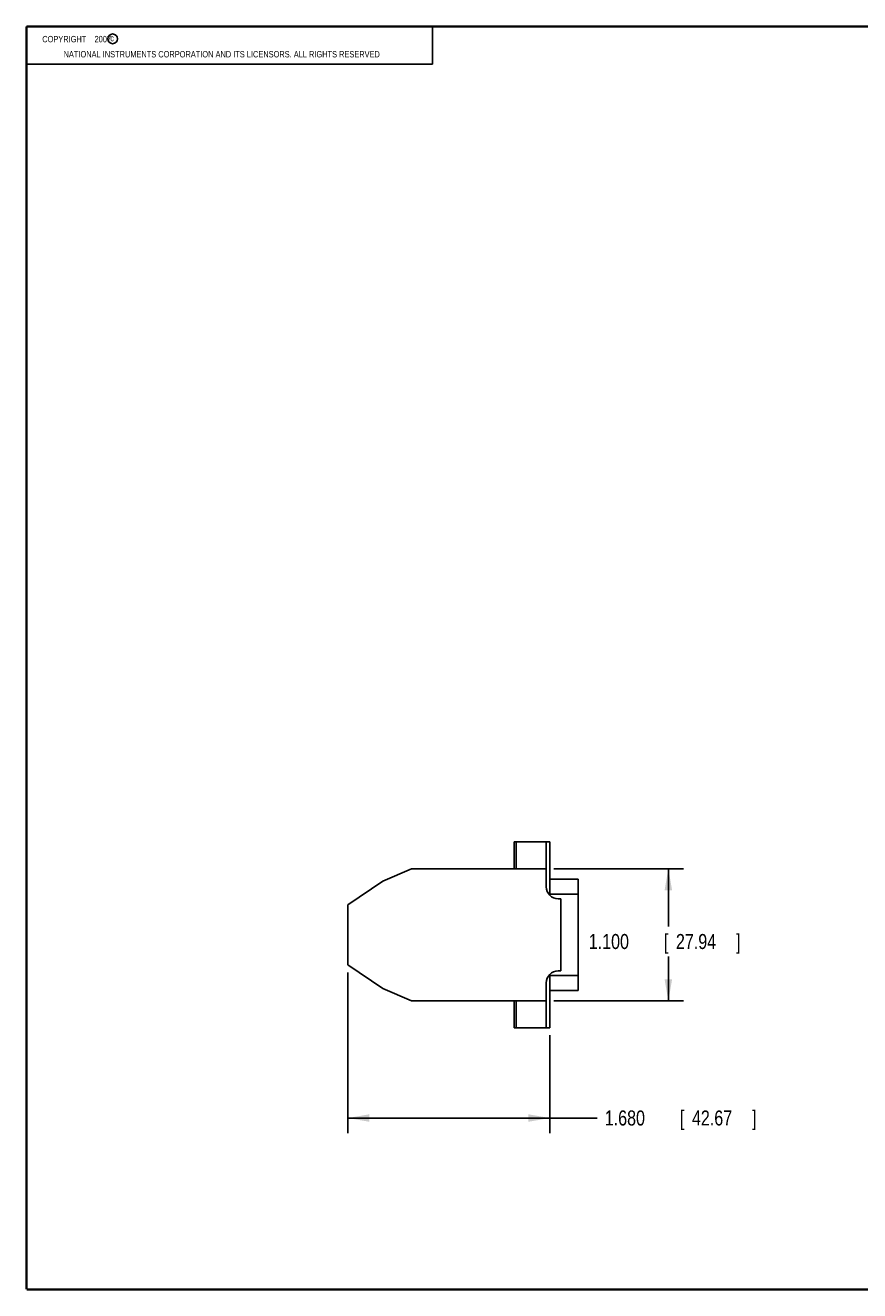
# Model space of a CAD drawing. Header units: inches. Extents: x 0.2 to 16.8, y 0.1 to 10.8.
# Tile 1 of 10: x 0.2 to 7.2, y 0.2 to 10.8. Entities that reach past the tile are written whole.
import ezdxf

# ---------------------------------------------------------------- set-up
doc = ezdxf.new("R2010")
doc.units = ezdxf.units.IN
doc.header["$LTSCALE"] = 0.935
doc.header["$MEASUREMENT"] = 0
doc.layers.get('0').update_dxf_attribs({"linetype": 'CONTINUOUS'})
doc.layers.add('DIMENSIONS', color=7, linetype='CONTINUOUS')
doc.styles.get("Standard").update_dxf_attribs({"font": 'txt', "width": 0.8})
doc.dimstyles.new('DIMSTYLE_1', dxfattribs={"dimtxt": 0.125, "dimasz": 0.18, "dimexe": 0.18, "dimexo": 0.0625, "dimgap": 0.09, "dimtad": 0, "dimtih": 1, "dimtoh": 1, "dimdec": 3, "dimzin": 4, "dimdsep": 46, "dimtxsty": 'STANDARD', "dimblk": '_FILLED', "dimblk1": '_FILLED', "dimblk2": '_FILLED', "dimcen": 0.09, "dimadec": 0, "dimazin": 0, "dimtp": 0.01, "dimtm": 0.01, "dimtfac": 1, "dimtdec": 3, "dimtofl": 0, "dimtmove": 0, "dimatfit": 3, "dimldrblk": '_FILLED', "dimfxl": 1, "dimtolj": 1, "dimtzin": 4, "dimarcsym": 0})

# ---------------------------------------------------------------- blocks, each defined once
blk = doc.blocks.new('_FILLED')
at = {"color": 0, "linetype": 'BYBLOCK'}
blk.add_solid([(0, 0), (-1, 0.174), (-1, -0.174)], dxfattribs=at)
blk = doc.blocks.new('*D0')
at = {"layer": 'DIMENSIONS', "color": 2, "linetype": 'CONTINUOUS'}
for p, q in [((2.922, 2.894), (2.922, 1.559)), ((4.602, 2.372), (4.602, 1.559)), ((2.922, 1.684), (3.762, 1.684)), ((4.602, 1.684), (3.762, 1.684)), ((3.762, 1.684), (4.995, 1.684))]:
    blk.add_line(p, q, dxfattribs=at)
at = {"layer": 'DIMENSIONS', "color": 2, "linetype": 'CONTINUOUS', "xscale": 0.18, "yscale": 0.18, "zscale": 0.18, "rotation": 180}
blk.add_blockref('_FILLED', (2.922, 1.684), dxfattribs=at)
at = {"layer": 'DIMENSIONS', "color": 2, "linetype": 'CONTINUOUS', "xscale": 0.18, "yscale": 0.18, "zscale": 0.18}
blk.add_blockref('_FILLED', (4.602, 1.684), dxfattribs=at)
at = {"layer": 'DIMENSIONS', "color": 2, "linetype": 'CONTINUOUS', "width": 0.8}
for s, p in [('1.680', (5.058, 1.622)), ('[', (5.683, 1.622)), ('42.67', (5.783, 1.622)), (']', (6.283, 1.622))]:
    blk.add_text(s, height=0.125, dxfattribs=at).set_placement(p)
blk = doc.blocks.new('*D1')
at = {"layer": 'DIMENSIONS', "color": 2, "linetype": 'CONTINUOUS'}
for p, q in [((4.635, 3.757), (5.712, 3.757)), ((5.587, 3.757), (5.587, 3.276)), ((5.587, 2.657), (5.587, 3.026)), ((4.635, 2.657), (5.712, 2.657))]:
    blk.add_line(p, q, dxfattribs=at)
at = {"layer": 'DIMENSIONS', "color": 2, "linetype": 'CONTINUOUS', "xscale": 0.18, "yscale": 0.18, "zscale": 0.18}
for p, rotation in [((5.587, 3.757), 90), ((5.587, 2.657), 270)]:
    blk.add_blockref('_FILLED', p, dxfattribs=dict(at, rotation=rotation))
at = {"layer": 'DIMENSIONS', "color": 2, "linetype": 'CONTINUOUS', "width": 0.8}
for s, p in [('1.100', (4.925, 3.089)), ('[', (5.55, 3.089)), ('27.94', (5.65, 3.089)), (']', (6.15, 3.089))]:
    blk.add_text(s, height=0.125, dxfattribs=at).set_placement(p)

msp = doc.modelspace()

# ---------------------------------------------------------------- linework, layer by layer
at = {"color": 2, "linetype": 'CONTINUOUS'}
for p, q in [((0.25, 10.7586), (3.625, 10.7586)), ((0.25, 10.7586), (0.25, 10.4456)), ((3.625, 10.7586), (3.625, 10.4456)), ((0.25, 10.4456), (3.625, 10.4456))]:
    msp.add_line(p, q, dxfattribs=at)
at = {"color": 7, "linetype": 'CONTINUOUS'}
for p, q in [((4.306, 3.9795), (4.306, 3.757)), ((4.602, 3.9795), (4.306, 3.9795)), ((4.322, 3.9795), (4.322, 3.757)), ((4.572, 3.607), (4.572, 3.9795)), ((4.602, 3.5355), (4.602, 3.9795)), ((3.452, 3.757), (3.2118, 3.652)), ((4.572, 3.757), (3.452, 3.757)), ((3.2118, 3.652), (2.922, 3.457)), ((4.837, 3.67), (4.602, 3.67)), ((4.837, 3.67), (4.837, 2.744)), ((4.837, 3.545), (4.602, 3.545)), ((4.672, 3.507), (4.694, 3.507)), ((4.694, 2.907), (4.694, 3.507)), ((2.922, 3.457), (2.922, 2.957)), ((3.2118, 2.762), (2.922, 2.957)), ((4.602, 2.4345), (4.602, 2.8784)), ((4.837, 2.869), (4.602, 2.869)), ((4.672, 2.907), (4.694, 2.907)), ((3.452, 2.657), (3.2118, 2.762)), ((4.572, 2.807), (4.572, 2.4345)), ((4.837, 2.744), (4.602, 2.744)), ((4.572, 2.657), (3.452, 2.657)), ((4.306, 2.657), (4.306, 2.4345)), ((4.322, 2.657), (4.322, 2.4345)), ((4.602, 2.4345), (4.306, 2.4345))]:
    msp.add_line(p, q, dxfattribs=at)
at = {"color": 7, "linetype": 'CONTINUOUS', "const_width": 0.02}
for points in [[(0.25, 10.7586), (0.25, 0.2586)], [(16.75, 10.7586), (0.25, 10.7586)], [(0.25, 0.2586), (16.75, 0.2586)]]:
    msp.add_lwpolyline(points, dxfattribs=at)
at = {"color": 2, "linetype": 'CONTINUOUS'}
msp.add_circle((0.9659, 10.6562), 0.0403, dxfattribs=at)
at = {"color": 7, "linetype": 'CONTINUOUS'}
for centre, start, end in [((4.672, 3.607), 180, 270), ((4.672, 2.807), 90, 180)]:
    msp.add_arc(centre, 0.1, start, end, dxfattribs=at)

# ---------------------------------------------------------------- texts
at = {"color": 2, "linetype": 'CONTINUOUS', "width": 0.8}
for s, p in [('c', (0.946, 10.6363)), ('NATIONAL INSTRUMENTS CORPORATION AND ITS LICENSORS. ALL RIGHTS RESERVED', (0.5583, 10.5016))]:
    msp.add_text(s, height=0.053, dxfattribs=at).set_placement(p)
at = {"color": 2, "linetype": 'CONTINUOUS', "insert": (0.3125, 10.6805), "char_height": 0.053, "width": 0.8904, "attachment_point": 1}
msp.add_mtext('    COPYRIGHT    2007', dxfattribs=at)

# ---------------------------------------------------------------- dimensions: what is measured, and where the dimension line sits
at = {"layer": 'DIMENSIONS', "color": 2, "linetype": 'CONTINUOUS'}
dim = msp.add_linear_dim(base=(5.587, 3.757), p1=(4.6345, 2.657), p2=(4.6345, 3.757), angle=90, dimstyle='DIMSTYLE_1', dxfattribs=at)
dim.commit()
dim.dimension.update_dxf_attribs({"geometry": '*D1', "text_midpoint": (5.587, 3.1511), "dimtype": 160})
dim = msp.add_linear_dim(base=(4.602, 1.6845), p1=(2.922, 2.8945), p2=(4.602, 2.372), dimstyle='DIMSTYLE_1', dxfattribs=at)
dim.commit()
dim.dimension.update_dxf_attribs({"geometry": '*D0', "text_midpoint": (5.7202, 1.6845), "dimtype": 160})

doc.saveas('drawing.dxf')
